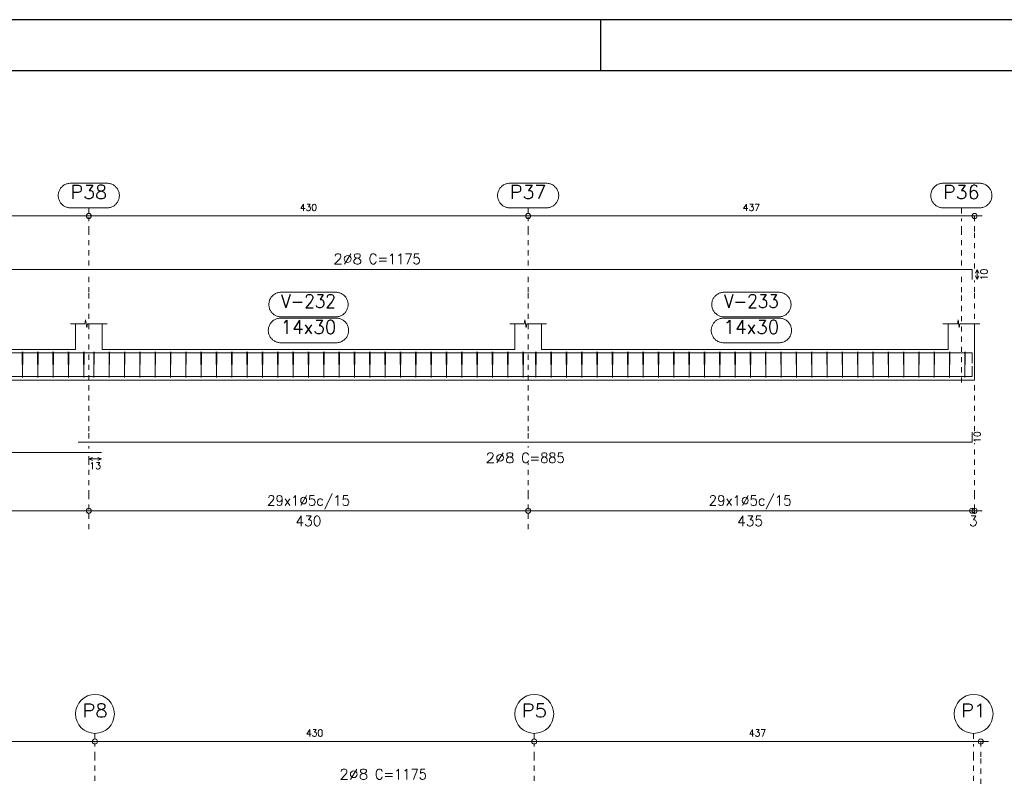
# Model space of a CAD drawing. Header units: millimetres. Extents: x -80 to 444, y 0 to 170.
# Tile 112 of 133: x 324 to 343, y 44 to 59. Entities that reach past the tile are written whole.
import ezdxf
from ezdxf.enums import TextEntityAlignment as Align

# ---------------------------------------------------------------- set-up
doc = ezdxf.new("R2010")
doc.units = ezdxf.units.MM
doc.linetypes.add('CYPE_PUNTO', pattern=[0.075, 0, -0.075])
for name, color, linetype, lineweight in [('ARM_COMPRIMENTOS', 3, 'Continuous', 0), ('ARM_DENTRO_VIGA', 4, 'Continuous', 15), ('ARM_ESTRIBOS', 3, 'Continuous', 0), ('ARM_TEXTOS', 3, 'Continuous', 0), ('COT_ARM', 3, 'Continuous', 0), ('COT_COTAS', 3, 'Continuous', 0), ('COT_EST', 3, 'Continuous', 0), ('COT_LIN_APOIOS', 2, 'CYPE_PUNTO', 0), ('COT_LIN_AUX_COTA', 2, 'CYPE_PUNTO', 0), ('REF_NOME', 3, 'Continuous', 0), ('REF_REFERENCIA', 3, 'Continuous', 0), ('SEC_CONTORNOS', 2, 'Continuous', 9), ('TEXTO_COT_ARM', 3, 'Continuous', 0), ('TEXTO_REF_NOME', 3, 'Continuous', 0), ('TEXTO_REF_REFERENCIA', 3, 'Continuous', 0), ('TXT_COMP', 3, 'Continuous', 0), ('TXT_EST', 3, 'Continuous', 0)]:
    doc.layers.add(name, color=color, linetype=linetype, lineweight=lineweight)
doc.styles.add('CYPETXT', font='romans', dxfattribs={"height": 0.2})

msp = doc.modelspace()

# ---------------------------------------------------------------- linework, layer by layer
at = {"color": 1}
msp.add_line((335.6, 58.4), (335.6, 59.4), dxfattribs=at)
at = {"color": 2}
msp.add_lwpolyline([(270, 59.4), (270, 0), (354.1, 0), (354.1, 59.4)], close=True, dxfattribs=at)
at = {"color": 6}
msp.add_lwpolyline([(272.5, 58.4), (272.5, 1), (353.1, 1), (353.1, 58.4)], close=True, dxfattribs=at)
at = {"layer": 'ARM_COMPRIMENTOS'}
for p, q in [((342.968, 54.515), (342.938, 54.44)), ((342.968, 54.315), (342.938, 54.39)), ((342.968, 54.515), (342.998, 54.44)), ((342.968, 54.515), (342.968, 54.315)), ((342.968, 54.315), (342.998, 54.39))]:
    msp.add_line(p, q, dxfattribs=at)
at = {"layer": 'ARM_DENTRO_VIGA'}
for points in [[(319.568, 54.515), (342.868, 54.515), (342.868, 54.315)], [(319.568, 52.8835), (342.868, 52.8835), (342.868, 52.6835)], [(325.368, 52.4195), (342.868, 52.4195), (342.868, 52.6195)], [(308.128, 52.4195), (325.828, 52.4195)], [(325.368, 51.134), (342.868, 51.134), (342.868, 51.334)], [(308.128, 50.934), (325.828, 50.934)]]:
    msp.add_lwpolyline(points, dxfattribs=at)
at = {"layer": 'ARM_ESTRIBOS'}
for points in [[(324.284, 52.8525), (324.284, 52.9015), (324.279, 52.4015), (324.274, 52.9015), (324.274, 52.8715), (324.274, 52.8225)], [(324.584, 52.8525), (324.584, 52.9015), (324.579, 52.4015), (324.574, 52.9015), (324.574, 52.8715), (324.574, 52.8225)], [(324.884, 52.8525), (324.884, 52.9015), (324.879, 52.4015), (324.874, 52.9015), (324.874, 52.8715), (324.874, 52.8225)], [(325.184, 52.8525), (325.184, 52.9015), (325.179, 52.4015), (325.174, 52.9015), (325.174, 52.8715), (325.174, 52.8225)], [(325.484, 52.8525), (325.484, 52.9015), (325.479, 52.4015), (325.474, 52.9015), (325.474, 52.8715), (325.474, 52.8225)], [(325.684, 52.8525), (325.684, 52.9015), (325.679, 52.4015), (325.674, 52.9015), (325.674, 52.8715), (325.674, 52.8225)], [(325.984, 52.8525), (325.984, 52.9015), (325.979, 52.4015), (325.974, 52.9015), (325.974, 52.8715), (325.974, 52.8225)], [(326.284, 52.8525), (326.284, 52.9015), (326.279, 52.4015), (326.274, 52.9015), (326.274, 52.8715), (326.274, 52.8225)], [(326.584, 52.8525), (326.584, 52.9015), (326.579, 52.4015), (326.574, 52.9015), (326.574, 52.8715), (326.574, 52.8225)], [(326.884, 52.8525), (326.884, 52.9015), (326.879, 52.4015), (326.874, 52.9015), (326.874, 52.8715), (326.874, 52.8225)], [(327.184, 52.8525), (327.184, 52.9015), (327.179, 52.4015), (327.174, 52.9015), (327.174, 52.8715), (327.174, 52.8225)], [(327.484, 52.8525), (327.484, 52.9015), (327.479, 52.4015), (327.474, 52.9015), (327.474, 52.8715), (327.474, 52.8225)], [(327.784, 52.8525), (327.784, 52.9015), (327.779, 52.4015), (327.774, 52.9015), (327.774, 52.8715), (327.774, 52.8225)], [(328.084, 52.8525), (328.084, 52.9015), (328.079, 52.4015), (328.074, 52.9015), (328.074, 52.8715), (328.074, 52.8225)], [(328.384, 52.8525), (328.384, 52.9015), (328.379, 52.4015), (328.374, 52.9015), (328.374, 52.8715), (328.374, 52.8225)], [(328.684, 52.8525), (328.684, 52.9015), (328.679, 52.4015), (328.674, 52.9015), (328.674, 52.8715), (328.674, 52.8225)], [(328.984, 52.8525), (328.984, 52.9015), (328.979, 52.4015), (328.974, 52.9015), (328.974, 52.8715), (328.974, 52.8225)], [(329.284, 52.8525), (329.284, 52.9015), (329.279, 52.4015), (329.274, 52.9015), (329.274, 52.8715), (329.274, 52.8225)], [(329.584, 52.8525), (329.584, 52.9015), (329.579, 52.4015), (329.574, 52.9015), (329.574, 52.8715), (329.574, 52.8225)], [(329.884, 52.8525), (329.884, 52.9015), (329.879, 52.4015), (329.874, 52.9015), (329.874, 52.8715), (329.874, 52.8225)], [(330.184, 52.8525), (330.184, 52.9015), (330.179, 52.4015), (330.174, 52.9015), (330.174, 52.8715), (330.174, 52.8225)], [(330.484, 52.8525), (330.484, 52.9015), (330.479, 52.4015), (330.474, 52.9015), (330.474, 52.8715), (330.474, 52.8225)], [(330.784, 52.8525), (330.784, 52.9015), (330.779, 52.4015), (330.774, 52.9015), (330.774, 52.8715), (330.774, 52.8225)], [(331.084, 52.8525), (331.084, 52.9015), (331.079, 52.4015), (331.074, 52.9015), (331.074, 52.8715), (331.074, 52.8225)], [(331.384, 52.8525), (331.384, 52.9015), (331.379, 52.4015), (331.374, 52.9015), (331.374, 52.8715), (331.374, 52.8225)], [(331.684, 52.8525), (331.684, 52.9015), (331.679, 52.4015), (331.674, 52.9015), (331.674, 52.8715), (331.674, 52.8225)], [(331.984, 52.8525), (331.984, 52.9015), (331.979, 52.4015), (331.974, 52.9015), (331.974, 52.8715), (331.974, 52.8225)], [(332.284, 52.8525), (332.284, 52.9015), (332.279, 52.4015), (332.274, 52.9015), (332.274, 52.8715), (332.274, 52.8225)], [(332.584, 52.8525), (332.584, 52.9015), (332.579, 52.4015), (332.574, 52.9015), (332.574, 52.8715), (332.574, 52.8225)], [(332.884, 52.8525), (332.884, 52.9015), (332.879, 52.4015), (332.874, 52.9015), (332.874, 52.8715), (332.874, 52.8225)], [(333.184, 52.8525), (333.184, 52.9015), (333.179, 52.4015), (333.174, 52.9015), (333.174, 52.8715), (333.174, 52.8225)], [(333.484, 52.8525), (333.484, 52.9015), (333.479, 52.4015), (333.474, 52.9015), (333.474, 52.8715), (333.474, 52.8225)], [(333.784, 52.8525), (333.784, 52.9015), (333.779, 52.4015), (333.774, 52.9015), (333.774, 52.8715), (333.774, 52.8225)], [(334.084, 52.8525), (334.084, 52.9015), (334.079, 52.4015), (334.074, 52.9015), (334.074, 52.8715), (334.074, 52.8225)], [(334.334, 52.8525), (334.334, 52.9015), (334.329, 52.4015), (334.324, 52.9015), (334.324, 52.8715), (334.324, 52.8225)], [(334.634, 52.8525), (334.634, 52.9015), (334.629, 52.4015), (334.624, 52.9015), (334.624, 52.8715), (334.624, 52.8225)], [(334.934, 52.8525), (334.934, 52.9015), (334.929, 52.4015), (334.924, 52.9015), (334.924, 52.8715), (334.924, 52.8225)], [(335.234, 52.8525), (335.234, 52.9015), (335.229, 52.4015), (335.224, 52.9015), (335.224, 52.8715), (335.224, 52.8225)], [(335.534, 52.8525), (335.534, 52.9015), (335.529, 52.4015), (335.524, 52.9015), (335.524, 52.8715), (335.524, 52.8225)], [(335.834, 52.8525), (335.834, 52.9015), (335.829, 52.4015), (335.824, 52.9015), (335.824, 52.8715), (335.824, 52.8225)], [(336.134, 52.8525), (336.134, 52.9015), (336.129, 52.4015), (336.124, 52.9015), (336.124, 52.8715), (336.124, 52.8225)], [(336.434, 52.8525), (336.434, 52.9015), (336.429, 52.4015), (336.424, 52.9015), (336.424, 52.8715), (336.424, 52.8225)], [(336.734, 52.8525), (336.734, 52.9015), (336.729, 52.4015), (336.724, 52.9015), (336.724, 52.8715), (336.724, 52.8225)], [(337.034, 52.8525), (337.034, 52.9015), (337.029, 52.4015), (337.024, 52.9015), (337.024, 52.8715), (337.024, 52.8225)], [(337.334, 52.8525), (337.334, 52.9015), (337.329, 52.4015), (337.324, 52.9015), (337.324, 52.8715), (337.324, 52.8225)], [(337.634, 52.8525), (337.634, 52.9015), (337.629, 52.4015), (337.624, 52.9015), (337.624, 52.8715), (337.624, 52.8225)], [(337.934, 52.8525), (337.934, 52.9015), (337.929, 52.4015), (337.924, 52.9015), (337.924, 52.8715), (337.924, 52.8225)], [(338.234, 52.8525), (338.234, 52.9015), (338.229, 52.4015), (338.224, 52.9015), (338.224, 52.8715), (338.224, 52.8225)], [(338.534, 52.8525), (338.534, 52.9015), (338.529, 52.4015), (338.524, 52.9015), (338.524, 52.8715), (338.524, 52.8225)], [(338.834, 52.8525), (338.834, 52.9015), (338.829, 52.4015), (338.824, 52.9015), (338.824, 52.8715), (338.824, 52.8225)], [(339.134, 52.8525), (339.134, 52.9015), (339.129, 52.4015), (339.124, 52.9015), (339.124, 52.8715), (339.124, 52.8225)], [(339.434, 52.8525), (339.434, 52.9015), (339.429, 52.4015), (339.424, 52.9015), (339.424, 52.8715), (339.424, 52.8225)], [(339.734, 52.8525), (339.734, 52.9015), (339.729, 52.4015), (339.724, 52.9015), (339.724, 52.8715), (339.724, 52.8225)], [(340.034, 52.8525), (340.034, 52.9015), (340.029, 52.4015), (340.024, 52.9015), (340.024, 52.8715), (340.024, 52.8225)], [(340.334, 52.8525), (340.334, 52.9015), (340.329, 52.4015), (340.324, 52.9015), (340.324, 52.8715), (340.324, 52.8225)], [(340.634, 52.8525), (340.634, 52.9015), (340.629, 52.4015), (340.624, 52.9015), (340.624, 52.8715), (340.624, 52.8225)], [(340.934, 52.8525), (340.934, 52.9015), (340.929, 52.4015), (340.924, 52.9015), (340.924, 52.8715), (340.924, 52.8225)], [(341.234, 52.8525), (341.234, 52.9015), (341.229, 52.4015), (341.224, 52.9015), (341.224, 52.8715), (341.224, 52.8225)], [(341.534, 52.8525), (341.534, 52.9015), (341.529, 52.4015), (341.524, 52.9015), (341.524, 52.8715), (341.524, 52.8225)], [(341.834, 52.8525), (341.834, 52.9015), (341.829, 52.4015), (341.824, 52.9015), (341.824, 52.8715), (341.824, 52.8225)], [(342.134, 52.8525), (342.134, 52.9015), (342.129, 52.4015), (342.124, 52.9015), (342.124, 52.8715), (342.124, 52.8225)], [(342.434, 52.8525), (342.434, 52.9015), (342.429, 52.4015), (342.424, 52.9015), (342.424, 52.8715), (342.424, 52.8225)], [(342.734, 52.8525), (342.734, 52.9015), (342.729, 52.4015), (342.724, 52.9015), (342.724, 52.8715), (342.724, 52.8225)]]:
    msp.add_lwpolyline(points, dxfattribs=at)
at = {"layer": 'COT_ARM'}
for p, q in [((325.578, 50.8065), (325.653, 50.8365)), ((325.578, 50.8065), (325.653, 50.7765)), ((325.578, 50.8065), (325.828, 50.8065)), ((325.828, 50.8065), (325.753, 50.8365)), ((325.828, 50.8065), (325.753, 50.7765))]:
    msp.add_line(p, q, dxfattribs=at)
at = {"layer": 'COT_COTAS'}
for points in [[(273.688, 55.56), (282.578, 55.56), (291.178, 55.56), (299.778, 55.56), (308.378, 55.56), (316.978, 55.56), (325.578, 55.56), (334.178, 55.56), (343.068, 55.56)], [(273.808, 45.2791), (282.698, 45.2791), (291.298, 45.2791), (299.898, 45.2791), (308.498, 45.2791), (317.098, 45.2791), (325.698, 45.2791), (334.298, 45.2791), (343.188, 45.2791)]]:
    msp.add_lwpolyline(points, dxfattribs=at)
for centre in [(325.578, 55.56), (334.178, 55.56), (342.918, 55.56), (325.698, 45.2791), (334.298, 45.2791), (343.038, 45.2791)]:
    msp.add_circle(centre, 0.05, dxfattribs=at)
at = {"layer": 'COT_EST'}
msp.add_lwpolyline([(273.688, 49.794), (273.888, 49.794), (282.578, 49.794), (291.178, 49.794), (299.778, 49.794), (308.378, 49.794), (316.978, 49.794), (325.578, 49.794), (334.178, 49.794), (342.868, 49.794), (343.068, 49.794)], dxfattribs=at)
for centre in [(325.578, 49.794), (334.178, 49.794), (342.868, 49.794), (342.918, 49.794)]:
    msp.add_circle(centre, 0.05, dxfattribs=at)
at = {"layer": 'COT_LIN_APOIOS'}
for p, q in [((325.578, 51.009), (325.578, 51.059)), ((334.178, 51.029), (334.178, 51.059)), ((325.578, 49.434), (325.578, 49.769)), ((334.178, 49.434), (334.178, 49.769))]:
    msp.add_line(p, q, dxfattribs=at)
for points in [[(325.578, 54.59), (325.578, 55.26), (325.578, 55.535)], [(334.178, 54.59), (334.178, 55.26), (334.178, 55.535)], [(342.918, 54.53), (342.918, 55.26), (342.918, 55.535), (342.918, 55.56)], [(325.578, 51.209), (325.578, 51.349), (325.578, 54.0675), (325.578, 54.44)], [(334.178, 51.209), (334.178, 51.349), (334.178, 54.0675), (334.178, 54.44)], [(342.918, 51.349), (342.918, 54.0675), (342.918, 54.3)], [(342.918, 49.734), (342.918, 49.769), (342.918, 49.819), (342.918, 50.094), (342.918, 51.119)], [(325.578, 49.819), (325.578, 50.094), (325.578, 50.7765), (325.578, 50.8365), (325.578, 50.859)], [(334.178, 49.819), (334.178, 50.094), (334.178, 50.729)], [(325.698, 44.5091), (325.698, 44.9791), (325.698, 45.2541)], [(334.298, 44.5091), (334.298, 44.9791), (334.298, 45.2541)], [(343.038, 44.4491), (343.038, 44.9791), (343.038, 45.2541), (343.038, 45.2791)]]:
    msp.add_lwpolyline(points, dxfattribs=at)
at = {"layer": 'COT_LIN_AUX_COTA'}
for p, q in [((325.578, 55.61), (325.578, 55.72)), ((334.178, 55.61), (334.178, 55.72)), ((342.658, 55.61), (342.658, 55.72)), ((325.698, 45.3291), (325.698, 45.4391)), ((334.298, 45.3291), (334.298, 45.4391)), ((342.898, 45.3291), (342.898, 45.4391))]:
    msp.add_line(p, q, dxfattribs=at)
for points in [[(342.658, 54.59), (342.658, 55.26), (342.658, 55.51)], [(342.658, 52.3015), (342.658, 54.0675), (342.658, 54.44)], [(342.898, 44.5091), (342.898, 44.9791), (342.898, 45.2291)]]:
    msp.add_lwpolyline(points, dxfattribs=at)
at = {"layer": 'REF_NOME'}
for points in [[(330.414, 54.0675), (330.43, 54.067), (330.446, 54.0654), (330.4618, 54.0627), (330.4774, 54.059), (330.4927, 54.0542), (330.5077, 54.0485), (330.5222, 54.0417), (330.5363, 54.034), (330.5498, 54.0254), (330.5627, 54.0159), (330.575, 54.0055), (330.5865, 53.9943), (330.5973, 53.9825), (330.6072, 53.9699), (330.6163, 53.9566), (330.6245, 53.9428), (330.6317, 53.9285), (330.638, 53.9138), (330.6432, 53.8986), (330.6475, 53.8831), (330.6507, 53.8674), (330.6528, 53.8515), (330.6539, 53.8355), (330.6539, 53.8195), (330.6528, 53.8035), (330.6507, 53.7876), (330.6475, 53.7719), (330.6432, 53.7564), (330.638, 53.7412), (330.6317, 53.7265), (330.6245, 53.7122), (330.6163, 53.6984), (330.6072, 53.6851), (330.5973, 53.6725), (330.5865, 53.6607), (330.575, 53.6495), (330.5627, 53.6391), (330.5498, 53.6296), (330.5363, 53.621), (330.5222, 53.6133), (330.5077, 53.6065), (330.4927, 53.6008), (330.4774, 53.596), (330.4618, 53.5923), (330.446, 53.5896), (330.43, 53.588), (330.414, 53.5875), (329.342, 53.5875), (329.326, 53.588), (329.31, 53.5896), (329.2942, 53.5923), (329.2786, 53.596), (329.2633, 53.6008), (329.2483, 53.6065), (329.2338, 53.6133), (329.2197, 53.621), (329.2062, 53.6296), (329.1933, 53.6391), (329.181, 53.6495), (329.1695, 53.6607), (329.1587, 53.6725), (329.1488, 53.6851), (329.1397, 53.6984), (329.1315, 53.7122), (329.1243, 53.7265), (329.118, 53.7412), (329.1128, 53.7564), (329.1085, 53.7719), (329.1053, 53.7876), (329.1032, 53.8035), (329.1021, 53.8195), (329.1021, 53.8355), (329.1032, 53.8515), (329.1053, 53.8674), (329.1085, 53.8831), (329.1128, 53.8986), (329.118, 53.9138), (329.1243, 53.9285), (329.1315, 53.9428), (329.1397, 53.9566), (329.1488, 53.9699), (329.1587, 53.9825), (329.1695, 53.9943), (329.181, 54.0055), (329.1933, 54.0159), (329.2062, 54.0254), (329.2197, 54.034), (329.2338, 54.0417), (329.2483, 54.0485), (329.2633, 54.0542), (329.2786, 54.059), (329.2942, 54.0627), (329.31, 54.0654), (329.326, 54.067), (329.342, 54.0675), (330.414, 54.0675)], [(339.084, 54.0675), (339.1, 54.067), (339.116, 54.0654), (339.1318, 54.0627), (339.1474, 54.059), (339.1627, 54.0542), (339.1777, 54.0485), (339.1922, 54.0417), (339.2063, 54.034), (339.2198, 54.0254), (339.2327, 54.0159), (339.245, 54.0055), (339.2565, 53.9943), (339.2673, 53.9825), (339.2772, 53.9699), (339.2863, 53.9566), (339.2945, 53.9428), (339.3017, 53.9285), (339.308, 53.9138), (339.3132, 53.8986), (339.3175, 53.8831), (339.3207, 53.8674), (339.3228, 53.8515), (339.3239, 53.8355), (339.3239, 53.8195), (339.3228, 53.8035), (339.3207, 53.7876), (339.3175, 53.7719), (339.3132, 53.7564), (339.308, 53.7412), (339.3017, 53.7265), (339.2945, 53.7122), (339.2863, 53.6984), (339.2772, 53.6851), (339.2673, 53.6725), (339.2565, 53.6607), (339.245, 53.6495), (339.2327, 53.6391), (339.2198, 53.6296), (339.2063, 53.621), (339.1922, 53.6133), (339.1777, 53.6065), (339.1627, 53.6008), (339.1474, 53.596), (339.1318, 53.5923), (339.116, 53.5896), (339.1, 53.588), (339.084, 53.5875), (338.012, 53.5875), (337.996, 53.588), (337.98, 53.5896), (337.9642, 53.5923), (337.9486, 53.596), (337.9333, 53.6008), (337.9183, 53.6065), (337.9038, 53.6133), (337.8897, 53.621), (337.8762, 53.6296), (337.8633, 53.6391), (337.851, 53.6495), (337.8395, 53.6607), (337.8287, 53.6725), (337.8188, 53.6851), (337.8097, 53.6984), (337.8015, 53.7122), (337.7943, 53.7265), (337.788, 53.7412), (337.7828, 53.7564), (337.7785, 53.7719), (337.7753, 53.7876), (337.7732, 53.8035), (337.7721, 53.8195), (337.7721, 53.8355), (337.7732, 53.8515), (337.7753, 53.8674), (337.7785, 53.8831), (337.7828, 53.8986), (337.788, 53.9138), (337.7943, 53.9285), (337.8015, 53.9428), (337.8097, 53.9566), (337.8188, 53.9699), (337.8287, 53.9825), (337.8395, 53.9943), (337.851, 54.0055), (337.8633, 54.0159), (337.8762, 54.0254), (337.8897, 54.034), (337.9038, 54.0417), (337.9183, 54.0485), (337.9333, 54.0542), (337.9486, 54.059), (337.9642, 54.0627), (337.98, 54.0654), (337.996, 54.067), (338.012, 54.0675), (339.084, 54.0675)], [(330.424, 53.5615), (330.44, 53.561), (330.456, 53.5594), (330.4718, 53.5567), (330.4874, 53.553), (330.5027, 53.5482), (330.5177, 53.5425), (330.5322, 53.5357), (330.5463, 53.528), (330.5598, 53.5194), (330.5727, 53.5099), (330.585, 53.4995), (330.5965, 53.4883), (330.6073, 53.4765), (330.6172, 53.4639), (330.6263, 53.4506), (330.6345, 53.4368), (330.6417, 53.4225), (330.648, 53.4078), (330.6532, 53.3926), (330.6575, 53.3771), (330.6607, 53.3614), (330.6628, 53.3455), (330.6639, 53.3295), (330.6639, 53.3135), (330.6628, 53.2975), (330.6607, 53.2816), (330.6575, 53.2659), (330.6532, 53.2504), (330.648, 53.2352), (330.6417, 53.2205), (330.6345, 53.2062), (330.6263, 53.1924), (330.6172, 53.1791), (330.6073, 53.1665), (330.5965, 53.1547), (330.585, 53.1435), (330.5727, 53.1331), (330.5598, 53.1236), (330.5463, 53.115), (330.5322, 53.1073), (330.5177, 53.1005), (330.5027, 53.0948), (330.4874, 53.09), (330.4718, 53.0863), (330.456, 53.0836), (330.44, 53.082), (330.424, 53.0815), (329.332, 53.0815), (329.316, 53.082), (329.3, 53.0836), (329.2842, 53.0863), (329.2686, 53.09), (329.2533, 53.0948), (329.2383, 53.1005), (329.2238, 53.1073), (329.2097, 53.115), (329.1962, 53.1236), (329.1833, 53.1331), (329.171, 53.1435), (329.1595, 53.1547), (329.1487, 53.1665), (329.1388, 53.1791), (329.1297, 53.1924), (329.1215, 53.2062), (329.1143, 53.2205), (329.108, 53.2352), (329.1028, 53.2504), (329.0985, 53.2659), (329.0953, 53.2816), (329.0932, 53.2975), (329.0921, 53.3135), (329.0921, 53.3295), (329.0932, 53.3455), (329.0953, 53.3614), (329.0985, 53.3771), (329.1028, 53.3926), (329.108, 53.4078), (329.1143, 53.4225), (329.1215, 53.4368), (329.1297, 53.4506), (329.1388, 53.4639), (329.1487, 53.4765), (329.1595, 53.4883), (329.171, 53.4995), (329.1833, 53.5099), (329.1962, 53.5194), (329.2097, 53.528), (329.2238, 53.5357), (329.2383, 53.5425), (329.2533, 53.5482), (329.2686, 53.553), (329.2842, 53.5567), (329.3, 53.5594), (329.316, 53.561), (329.332, 53.5615), (330.424, 53.5615)], [(339.094, 53.5615), (339.11, 53.561), (339.126, 53.5594), (339.1418, 53.5567), (339.1574, 53.553), (339.1727, 53.5482), (339.1877, 53.5425), (339.2022, 53.5357), (339.2163, 53.528), (339.2298, 53.5194), (339.2427, 53.5099), (339.255, 53.4995), (339.2665, 53.4883), (339.2773, 53.4765), (339.2872, 53.4639), (339.2963, 53.4506), (339.3045, 53.4368), (339.3117, 53.4225), (339.318, 53.4078), (339.3232, 53.3926), (339.3275, 53.3771), (339.3307, 53.3614), (339.3328, 53.3455), (339.3339, 53.3295), (339.3339, 53.3135), (339.3328, 53.2975), (339.3307, 53.2816), (339.3275, 53.2659), (339.3232, 53.2504), (339.318, 53.2352), (339.3117, 53.2205), (339.3045, 53.2062), (339.2963, 53.1924), (339.2872, 53.1791), (339.2773, 53.1665), (339.2665, 53.1547), (339.255, 53.1435), (339.2427, 53.1331), (339.2298, 53.1236), (339.2163, 53.115), (339.2022, 53.1073), (339.1877, 53.1005), (339.1727, 53.0948), (339.1574, 53.09), (339.1418, 53.0863), (339.126, 53.0836), (339.11, 53.082), (339.094, 53.0815), (338.002, 53.0815), (337.986, 53.082), (337.97, 53.0836), (337.9542, 53.0863), (337.9386, 53.09), (337.9233, 53.0948), (337.9083, 53.1005), (337.8938, 53.1073), (337.8797, 53.115), (337.8662, 53.1236), (337.8533, 53.1331), (337.841, 53.1435), (337.8295, 53.1547), (337.8187, 53.1665), (337.8088, 53.1791), (337.7997, 53.1924), (337.7915, 53.2062), (337.7843, 53.2205), (337.778, 53.2352), (337.7728, 53.2504), (337.7685, 53.2659), (337.7653, 53.2816), (337.7632, 53.2975), (337.7621, 53.3135), (337.7621, 53.3295), (337.7632, 53.3455), (337.7653, 53.3614), (337.7685, 53.3771), (337.7728, 53.3926), (337.778, 53.4078), (337.7843, 53.4225), (337.7915, 53.4368), (337.7997, 53.4506), (337.8088, 53.4639), (337.8187, 53.4765), (337.8295, 53.4883), (337.841, 53.4995), (337.8533, 53.5099), (337.8662, 53.5194), (337.8797, 53.528), (337.8938, 53.5357), (337.9083, 53.5425), (337.9233, 53.5482), (337.9386, 53.553), (337.9542, 53.5567), (337.97, 53.5594), (337.986, 53.561), (338.002, 53.5615), (339.094, 53.5615)]]:
    msp.add_lwpolyline(points, close=True, dxfattribs=at)
at = {"layer": 'REF_REFERENCIA'}
for points in [[(325.936, 56.2), (325.952, 56.1995), (325.968, 56.1979), (325.9838, 56.1952), (325.9994, 56.1915), (326.0147, 56.1867), (326.0297, 56.181), (326.0442, 56.1742), (326.0583, 56.1665), (326.0718, 56.1579), (326.0847, 56.1484), (326.097, 56.138), (326.1085, 56.1268), (326.1193, 56.115), (326.1292, 56.1024), (326.1383, 56.0891), (326.1465, 56.0753), (326.1537, 56.061), (326.16, 56.0463), (326.1652, 56.0311), (326.1695, 56.0156), (326.1727, 55.9999), (326.1748, 55.984), (326.1759, 55.968), (326.1759, 55.952), (326.1748, 55.936), (326.1727, 55.9201), (326.1695, 55.9044), (326.1652, 55.8889), (326.16, 55.8737), (326.1537, 55.859), (326.1465, 55.8447), (326.1383, 55.8309), (326.1292, 55.8176), (326.1193, 55.805), (326.1085, 55.7932), (326.097, 55.782), (326.0847, 55.7716), (326.0718, 55.7621), (326.0583, 55.7535), (326.0442, 55.7458), (326.0297, 55.739), (326.0147, 55.7333), (325.9994, 55.7285), (325.9838, 55.7248), (325.968, 55.7221), (325.952, 55.7205), (325.936, 55.72), (325.22, 55.72), (325.204, 55.7205), (325.188, 55.7221), (325.1722, 55.7248), (325.1566, 55.7285), (325.1413, 55.7333), (325.1263, 55.739), (325.1118, 55.7458), (325.0977, 55.7535), (325.0842, 55.7621), (325.0713, 55.7716), (325.059, 55.782), (325.0475, 55.7932), (325.0367, 55.805), (325.0268, 55.8176), (325.0177, 55.8309), (325.0095, 55.8447), (325.0023, 55.859), (324.996, 55.8737), (324.9908, 55.8889), (324.9865, 55.9044), (324.9833, 55.9201), (324.9812, 55.936), (324.9801, 55.952), (324.9801, 55.968), (324.9812, 55.984), (324.9833, 55.9999), (324.9865, 56.0156), (324.9908, 56.0311), (324.996, 56.0463), (325.0023, 56.061), (325.0095, 56.0753), (325.0177, 56.0891), (325.0268, 56.1024), (325.0367, 56.115), (325.0475, 56.1268), (325.059, 56.138), (325.0713, 56.1484), (325.0842, 56.1579), (325.0977, 56.1665), (325.1118, 56.1742), (325.1263, 56.181), (325.1413, 56.1867), (325.1566, 56.1915), (325.1722, 56.1952), (325.188, 56.1979), (325.204, 56.1995), (325.22, 56.2), (325.936, 56.2)], [(334.536, 56.2), (334.552, 56.1995), (334.568, 56.1979), (334.5838, 56.1952), (334.5994, 56.1915), (334.6147, 56.1867), (334.6297, 56.181), (334.6442, 56.1742), (334.6583, 56.1665), (334.6718, 56.1579), (334.6847, 56.1484), (334.697, 56.138), (334.7085, 56.1268), (334.7193, 56.115), (334.7292, 56.1024), (334.7383, 56.0891), (334.7465, 56.0753), (334.7537, 56.061), (334.76, 56.0463), (334.7652, 56.0311), (334.7695, 56.0156), (334.7727, 55.9999), (334.7748, 55.984), (334.7759, 55.968), (334.7759, 55.952), (334.7748, 55.936), (334.7727, 55.9201), (334.7695, 55.9044), (334.7652, 55.8889), (334.76, 55.8737), (334.7537, 55.859), (334.7465, 55.8447), (334.7383, 55.8309), (334.7292, 55.8176), (334.7193, 55.805), (334.7085, 55.7932), (334.697, 55.782), (334.6847, 55.7716), (334.6718, 55.7621), (334.6583, 55.7535), (334.6442, 55.7458), (334.6297, 55.739), (334.6147, 55.7333), (334.5994, 55.7285), (334.5838, 55.7248), (334.568, 55.7221), (334.552, 55.7205), (334.536, 55.72), (333.82, 55.72), (333.804, 55.7205), (333.788, 55.7221), (333.7722, 55.7248), (333.7566, 55.7285), (333.7413, 55.7333), (333.7263, 55.739), (333.7118, 55.7458), (333.6977, 55.7535), (333.6842, 55.7621), (333.6713, 55.7716), (333.659, 55.782), (333.6475, 55.7932), (333.6367, 55.805), (333.6268, 55.8176), (333.6177, 55.8309), (333.6095, 55.8447), (333.6023, 55.859), (333.596, 55.8737), (333.5908, 55.8889), (333.5865, 55.9044), (333.5833, 55.9201), (333.5812, 55.936), (333.5801, 55.952), (333.5801, 55.968), (333.5812, 55.984), (333.5833, 55.9999), (333.5865, 56.0156), (333.5908, 56.0311), (333.596, 56.0463), (333.6023, 56.061), (333.6095, 56.0753), (333.6177, 56.0891), (333.6268, 56.1024), (333.6367, 56.115), (333.6475, 56.1268), (333.659, 56.138), (333.6713, 56.1484), (333.6842, 56.1579), (333.6977, 56.1665), (333.7118, 56.1742), (333.7263, 56.181), (333.7413, 56.1867), (333.7566, 56.1915), (333.7722, 56.1952), (333.788, 56.1979), (333.804, 56.1995), (333.82, 56.2), (334.536, 56.2)], [(343.016, 56.2), (343.032, 56.1995), (343.048, 56.1979), (343.0638, 56.1952), (343.0794, 56.1915), (343.0947, 56.1867), (343.1097, 56.181), (343.1242, 56.1742), (343.1383, 56.1665), (343.1518, 56.1579), (343.1647, 56.1484), (343.177, 56.138), (343.1885, 56.1268), (343.1993, 56.115), (343.2092, 56.1024), (343.2183, 56.0891), (343.2265, 56.0753), (343.2337, 56.061), (343.24, 56.0463), (343.2452, 56.0311), (343.2495, 56.0156), (343.2527, 55.9999), (343.2548, 55.984), (343.2559, 55.968), (343.2559, 55.952), (343.2548, 55.936), (343.2527, 55.9201), (343.2495, 55.9044), (343.2452, 55.8889), (343.24, 55.8737), (343.2337, 55.859), (343.2265, 55.8447), (343.2183, 55.8309), (343.2092, 55.8176), (343.1993, 55.805), (343.1885, 55.7932), (343.177, 55.782), (343.1647, 55.7716), (343.1518, 55.7621), (343.1383, 55.7535), (343.1242, 55.7458), (343.1097, 55.739), (343.0947, 55.7333), (343.0794, 55.7285), (343.0638, 55.7248), (343.048, 55.7221), (343.032, 55.7205), (343.016, 55.72), (342.3, 55.72), (342.284, 55.7205), (342.268, 55.7221), (342.2522, 55.7248), (342.2366, 55.7285), (342.2213, 55.7333), (342.2063, 55.739), (342.1918, 55.7458), (342.1777, 55.7535), (342.1642, 55.7621), (342.1513, 55.7716), (342.139, 55.782), (342.1275, 55.7932), (342.1167, 55.805), (342.1068, 55.8176), (342.0977, 55.8309), (342.0895, 55.8447), (342.0823, 55.859), (342.076, 55.8737), (342.0708, 55.8889), (342.0665, 55.9044), (342.0633, 55.9201), (342.0612, 55.936), (342.0601, 55.952), (342.0601, 55.968), (342.0612, 55.984), (342.0633, 55.9999), (342.0665, 56.0156), (342.0708, 56.0311), (342.076, 56.0463), (342.0823, 56.061), (342.0895, 56.0753), (342.0977, 56.0891), (342.1068, 56.1024), (342.1167, 56.115), (342.1275, 56.1268), (342.139, 56.138), (342.1513, 56.1484), (342.1642, 56.1579), (342.1777, 56.1665), (342.1918, 56.1742), (342.2063, 56.181), (342.2213, 56.1867), (342.2366, 56.1915), (342.2522, 56.1952), (342.268, 56.1979), (342.284, 56.1995), (342.3, 56.2), (343.016, 56.2)]]:
    msp.add_lwpolyline(points, close=True, dxfattribs=at)
for centre in [(325.698, 45.8195), (334.298, 45.8195), (342.898, 45.8195)]:
    msp.add_circle(centre, 0.3805, dxfattribs=at)
at = {"layer": 'SEC_CONTORNOS'}
for p, q in [((325.318, 52.9515), (325.318, 53.4515)), ((325.838, 52.9515), (325.838, 53.4515)), ((333.918, 52.9515), (333.918, 53.4515)), ((334.438, 52.9515), (334.438, 53.4515)), ((342.398, 52.9515), (342.398, 53.4515)), ((317.238, 52.9515), (325.318, 52.9515)), ((325.838, 52.9515), (333.918, 52.9515)), ((334.438, 52.9515), (342.398, 52.9515)), ((342.398, 52.3515), (342.918, 52.3515))]:
    msp.add_line(p, q, dxfattribs=at)
for points in [[(325.218, 53.4515), (325.501, 53.4515), (325.5135, 53.5265), (325.5385, 53.3765), (325.551, 53.4515), (325.938, 53.4515)], [(333.818, 53.4515), (334.101, 53.4515), (334.1135, 53.5265), (334.1385, 53.3765), (334.151, 53.4515), (334.538, 53.4515)], [(342.298, 53.4515), (342.581, 53.4515), (342.5935, 53.5265), (342.6185, 53.3765), (342.631, 53.4515), (343.018, 53.4515)], [(342.918, 52.3515), (342.918, 52.9515), (342.918, 53.4515)], [(334.178, 52.3515), (334.438, 52.3515), (342.398, 52.3515), (342.918, 52.3515), (342.918, 52.9515)], [(316.978, 52.3515), (317.238, 52.3515), (325.318, 52.3515), (325.578, 52.3515)], [(325.318, 52.3515), (325.578, 52.3515), (325.838, 52.3515)], [(325.578, 52.3515), (325.838, 52.3515), (333.918, 52.3515), (334.178, 52.3515)], [(333.918, 52.3515), (334.178, 52.3515), (334.438, 52.3515)]]:
    msp.add_lwpolyline(points, dxfattribs=at)

# ---------------------------------------------------------------- texts
at = {"layer": 'ARM_COMPRIMENTOS', "style": 'CYPETXT', "width": 0.953514}
for p, p2 in [((343.168, 54.303), (343.168, 54.527)), ((343.0347, 51.122), (343.0347, 51.346))]:
    msp.add_text('10', height=0.13333, rotation=90, dxfattribs=at).set_placement(p, p2, align=Align.FIT)
at = {"layer": 'ARM_TEXTOS', "style": 'CYPETXT', "width": 1.06875}
for p, p2 in [((330.36, 54.62), (330.93, 54.62)), ((333.344, 50.729), (333.914, 50.729)), ((330.48, 44.5391), (331.05, 44.5391))]:
    msp.add_text('2%%c8', height=0.2, dxfattribs=at).set_placement(p, p2, align=Align.FIT)
at = {"layer": 'COT_COTAS', "style": 'CYPETXT', "width": 0.928421}
for s, p, p2 in [('430', (329.71, 55.66), (330.046, 55.66)), ('437', (338.38, 55.66), (338.716, 55.66)), ('430', (329.83, 45.3791), (330.166, 45.3791)), ('437', (338.5, 45.3791), (338.836, 45.3791))]:
    msp.add_text(s, height=0.13333, dxfattribs=at).set_placement(p, p2, align=Align.FIT)
at = {"layer": 'COT_EST', "style": 'CYPETXT'}
for s, width, p, p2 in [('430', 0.928421, (329.626, 49.494), (330.13, 49.494)), ('435', 0.928421, (338.271, 49.494), (338.775, 49.494)), ('3', 1.037647, (342.809, 49.494), (342.977, 49.494))]:
    msp.add_text(s, height=0.2, dxfattribs=dict(at, width=width)).set_placement(p, p2, align=Align.FIT)
at = {"layer": 'TEXTO_COT_ARM', "style": 'CYPETXT', "width": 0.953514}
msp.add_text('13', height=0.13333, dxfattribs=at).set_placement((325.591, 50.6065), (325.815, 50.6065), align=Align.FIT)
at = {"layer": 'TEXTO_REF_NOME', "style": 'CYPETXT'}
for s, width, p, p2 in [('V-232', 0.835842, (329.342, 53.7608), (330.414, 53.7608)), ('V-233', 0.835842, (338.012, 53.7608), (339.084, 53.7608)), ('14x30', 0.91484, (329.332, 53.2548), (330.424, 53.2548)), ('14x30', 0.91484, (338.002, 53.2548), (339.094, 53.2548))]:
    msp.add_text(s, height=0.26667, dxfattribs=dict(at, width=width)).set_placement(p, p2, align=Align.FIT)
at = {"layer": 'TEXTO_REF_REFERENCIA', "style": 'CYPETXT'}
for s, width, p, p2 in [('P38', 0.972155, (325.22, 55.8933), (325.936, 55.8933)), ('P37', 0.972155, (333.82, 55.8933), (334.536, 55.8933)), ('P36', 0.972155, (342.3, 55.8933), (343.016, 55.8933)), ('P8', 1.019605, (325.452, 45.7529), (325.944, 45.7529)), ('P5', 1.019605, (334.052, 45.7529), (334.544, 45.7529)), ('P1', 1.210781, (342.652, 45.7529), (343.144, 45.7529))]:
    msp.add_text(s, height=0.26667, dxfattribs=dict(at, width=width)).set_placement(p, p2, align=Align.FIT)
at = {"layer": 'TXT_COMP', "style": 'CYPETXT'}
for s, width, p, p2 in [(' C=1175', 0.829862, (330.93, 54.62), (332.076, 54.62)), (' C=885', 0.82152, (333.914, 50.729), (334.892, 50.729)), (' C=1175', 0.829862, (331.05, 44.5391), (332.196, 44.5391))]:
    msp.add_text(s, height=0.2, dxfattribs=dict(at, width=width)).set_placement(p, p2, align=Align.FIT)
at = {"layer": 'TXT_EST', "style": 'CYPETXT', "width": 0.882979}
for p, p2 in [((329.0665, 49.894), (330.6895, 49.894)), ((337.7115, 49.894), (339.3345, 49.894))]:
    msp.add_text('29x1%%c5c/15', height=0.2, dxfattribs=at).set_placement(p, p2, align=Align.FIT)

doc.saveas('drawing.dxf')
